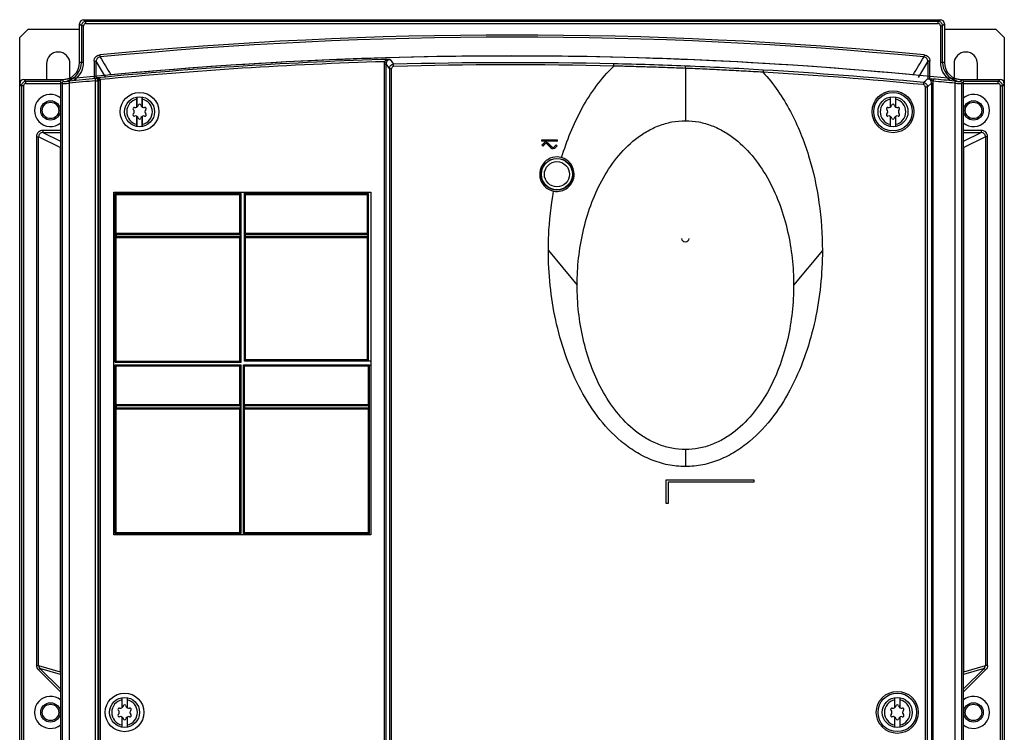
# Model space of a CAD drawing. Header units: millimetres. Extents: x 31 to 261, y 37 to 377.
# Tile 2 of 2: x 31 to 261, y 210 to 377. Entities that reach past the tile are written whole.
import ezdxf

# ---------------------------------------------------------------- set-up
doc = ezdxf.new("R2010")
doc.units = ezdxf.units.MM
doc.header["$LTSCALE"] = 26.80295
doc.layers.get('0').update_dxf_attribs({"linetype": 'CONTINUOUS'})

msp = doc.modelspace()

# ---------------------------------------------------------------- linework, layer by layer
at = {"color": 7, "linetype": 'Continuous'}
for p, q in [((44.87, 366.59), (44.87, 375.59)), ((45.29, 375.17), (44.87, 375.59)), ((45.29, 375.17), (45.29, 366.59)), ((45.79, 375.17), (45.29, 375.17)), ((45.79, 366.59), (45.79, 375.17)), ((45.87, 376.59), (46.29, 376.17)), ((45.87, 376.59), (245.87, 376.59)), ((46.29, 375.67), (46.29, 376.17)), ((245.45, 376.17), (46.29, 376.17)), ((46.29, 375.67), (245.45, 375.67)), ((245.45, 376.17), (245.87, 376.59)), ((245.45, 375.67), (245.45, 376.17)), ((245.95, 375.17), (245.95, 366.59)), ((245.95, 375.17), (246.45, 375.17)), ((246.87, 375.59), (246.45, 375.17)), ((246.45, 366.59), (246.45, 375.17)), ((246.87, 375.59), (246.87, 366.59)), ((32.87, 374.39), (30.87, 372.39)), ((32.87, 374.39), (44.87, 374.39)), ((246.87, 374.39), (258.87, 374.39)), ((260.87, 372.39), (258.87, 374.39)), ((30.87, 40.79), (30.87, 372.39)), ((260.87, 372.39), (260.87, 40.79)), ((49.59, 368.37), (49.63, 367.87)), ((242.16, 368.37), (242.11, 367.87)), ((37.12, 366.29), (37.12, 362.59)), ((42.62, 363.16), (42.62, 366.29)), ((45.79, 366.59), (44.87, 366.59)), ((48.23, 366.88), (48.23, 362.94)), ((48.23, 366.88), (48.73, 366.88)), ((48.73, 362.97), (48.73, 366.88)), ((51.03, 363.09), (48.73, 366.88)), ((115.98, 366.27), (115.98, 197.36)), ((115.98, 366.27), (116.48, 366.27)), ((116.07, 366.78), (116.54, 366.61)), ((116.48, 197.36), (116.48, 366.27)), ((117.23, 365.17), (116.48, 366.27)), ((116.55, 366.64), (116.54, 366.61)), ((117.42, 367.31), (118.2, 366.17)), ((118.21, 365.67), (118.2, 366.17)), ((243.01, 366.88), (240.71, 363.09)), ((243.01, 366.88), (243.01, 362.97)), ((243.51, 366.88), (243.01, 366.88)), ((243.51, 362.94), (243.51, 366.88)), ((246.87, 366.59), (245.95, 366.59)), ((249.12, 366.29), (249.12, 363.16)), ((254.62, 362.59), (254.62, 366.29)), ((117.23, 365.17), (117.23, 131.26)), ((117.23, 365.17), (117.73, 365.17)), ((117.73, 131.26), (117.73, 365.17)), ((186.37, 365.22), (186.37, 352.99)), ((31.29, 361.17), (30.87, 361.59)), ((31.29, 361.17), (31.29, 51.8)), ((31.79, 361.17), (31.29, 361.17)), ((31.79, 361.17), (31.79, 51.79)), ((31.87, 362.59), (32.29, 362.17)), ((31.87, 362.59), (40.87, 362.59)), ((32.29, 361.67), (32.29, 362.17)), ((40.37, 362.17), (32.29, 362.17)), ((32.29, 361.67), (40.37, 361.67)), ((40.37, 362.06), (40.37, 50.09)), ((40.77, 361.7), (40.37, 362.06)), ((40.77, 361.7), (40.77, 50.49)), ((40.82, 362.55), (41.22, 362.19)), ((40.87, 362.59), (40.87, 362.56)), ((42.42, 361.75), (42.42, 50.56)), ((48.61, 130.1), (48.61, 362.32)), ((48.61, 362.32), (49.19, 362.32)), ((48.64, 362.82), (48.75, 362.99)), ((49.26, 362.44), (49.19, 362.32)), ((49.19, 130.1), (49.19, 362.32)), ((49.75, 362.59), (49.25, 362.51)), ((49.26, 362.44), (49.26, 197.36)), ((49.26, 362.44), (49.76, 362.44)), ((49.76, 197.36), (49.76, 362.44)), ((241.99, 361.91), (241.94, 361.42)), ((243.86, 361.8), (242.9, 360.92)), ((243.86, 361.8), (243.86, 130.29)), ((243.86, 361.8), (244.28, 361.8)), ((244.28, 130.29), (244.28, 361.8)), ((249.32, 361.75), (249.32, 50.56)), ((250.52, 362.19), (250.92, 362.55)), ((250.87, 362.56), (250.87, 362.59)), ((250.87, 362.59), (259.87, 362.59)), ((251.37, 362.06), (250.97, 361.7)), ((250.97, 50.49), (250.97, 361.7)), ((259.45, 362.17), (251.37, 362.17)), ((251.37, 50.09), (251.37, 362.06)), ((251.37, 361.67), (259.45, 361.67)), ((259.45, 362.17), (259.87, 362.59)), ((259.45, 361.67), (259.45, 362.17)), ((259.95, 51.79), (259.95, 361.17)), ((259.95, 361.17), (260.45, 361.17)), ((260.87, 361.59), (260.45, 361.17)), ((260.45, 51.8), (260.45, 361.17)), ((242.4, 360.92), (242.4, 131.26)), ((242.4, 360.92), (242.9, 360.92)), ((242.9, 131.26), (242.9, 360.92)), ((58.27, 356.18), (58.27, 358.03)), ((58.3, 356.2), (58.3, 358.54)), ((59.44, 358.54), (59.44, 356.2)), ((59.47, 358.03), (59.47, 356.18)), ((234.27, 356.18), (234.27, 358.03)), ((234.3, 356.2), (234.3, 358.54)), ((235.44, 358.54), (235.44, 356.2)), ((235.47, 358.03), (235.47, 356.18)), ((58.27, 352.15), (58.27, 354)), ((58.3, 351.63), (58.3, 353.98)), ((59.44, 353.98), (59.44, 351.63)), ((59.47, 354), (59.47, 352.15)), ((234.27, 352.15), (234.27, 354)), ((234.3, 351.63), (234.3, 353.98)), ((235.44, 353.98), (235.44, 351.63)), ((235.47, 354), (235.47, 352.15)), ((36.29, 350.73), (36.29, 350.23)), ((40.37, 350.73), (36.29, 350.73)), ((36.29, 350.23), (40.37, 348.19)), ((36.29, 350.23), (40.37, 350.23)), ((255.45, 350.73), (251.37, 350.73)), ((251.37, 348.19), (255.45, 350.23)), ((251.37, 350.23), (255.45, 350.23)), ((255.45, 350.73), (255.45, 350.23)), ((34.79, 349.23), (34.79, 225.78)), ((34.79, 349.23), (35.29, 349.23)), ((35.29, 225.78), (35.29, 349.23)), ((40.35, 346.7), (35.29, 349.23)), ((152.83, 347.25), (153.21, 347.7)), ((152.84, 348.21), (152.84, 348.51)), ((152.87, 348.49), (152.84, 348.51)), ((152.84, 348.51), (156.4, 348.51)), ((152.87, 348.24), (152.84, 348.21)), ((156.4, 348.21), (152.84, 348.21)), ((152.87, 348.24), (152.87, 348.49)), ((156.37, 348.24), (152.87, 348.24)), ((153.45, 347.51), (153.07, 347.06)), ((153.21, 347.7), (153.23, 347.69)), ((153.43, 347.53), (153.45, 347.51)), ((154.09, 347.56), (154.07, 347.54)), ((154.92, 346.69), (154.07, 347.54)), ((154.94, 346.71), (154.09, 347.56)), ((154.26, 347.73), (154.28, 347.75)), ((154.26, 347.73), (155.12, 346.88)), ((154.28, 347.75), (155.14, 346.9)), ((155.83, 346.93), (156.18, 347.34)), ((156.18, 347.3), (156.18, 347.34)), ((156.18, 347.34), (156.41, 347.15)), ((156.37, 348.49), (156.4, 348.51)), ((156.37, 348.49), (156.37, 348.24)), ((156.37, 348.24), (156.4, 348.21)), ((156.4, 348.51), (156.4, 348.21)), ((256.46, 349.23), (251.39, 346.7)), ((256.46, 349.23), (256.46, 225.78)), ((256.95, 349.23), (256.46, 349.23)), ((256.95, 225.78), (256.95, 349.23)), ((40.35, 346.7), (40.35, 224.3)), ((40.35, 346.7), (40.37, 346.7)), ((153.07, 347.06), (152.83, 347.25)), ((152.87, 347.25), (152.83, 347.25)), ((153.06, 347.09), (153.07, 347.06)), ((154.94, 346.71), (154.92, 346.69)), ((155.12, 346.88), (155.14, 346.9)), ((155.85, 346.92), (155.83, 346.93)), ((156.05, 346.76), (156.07, 346.74)), ((156.41, 347.15), (156.07, 346.74)), ((156.37, 347.14), (156.41, 347.15)), ((251.37, 346.7), (251.39, 346.7)), ((251.39, 224.3), (251.39, 346.7)), ((52.84, 256.26), (52.84, 336.32)), ((52.87, 336.29), (52.84, 336.32)), ((52.84, 336.32), (112.9, 336.32)), ((52.87, 296.8), (52.87, 336.29)), ((52.87, 336.29), (82.36, 336.29)), ((53.17, 296.59), (53.17, 335.99)), ((53.17, 335.99), (53.42, 335.74)), ((53.17, 335.99), (82.57, 335.99)), ((82.32, 335.74), (82.57, 335.99)), ((82.36, 336.29), (82.36, 335.99)), ((82.37, 336.28), (83.37, 336.28)), ((82.57, 296.59), (82.57, 335.99)), ((83.37, 296.79), (83.37, 336.28)), ((83.37, 335.99), (83.62, 335.74)), ((83.37, 335.99), (112.37, 335.99)), ((83.38, 336.29), (83.38, 296.8)), ((112.12, 335.74), (112.37, 335.99)), ((112.37, 296.99), (112.37, 335.99)), ((112.9, 336.32), (112.9, 256.26)), ((53.42, 326.69), (53.42, 335.74)), ((53.42, 335.74), (82.32, 335.74)), ((82.32, 326.69), (82.32, 335.74)), ((83.62, 326.69), (83.62, 335.74)), ((83.62, 335.74), (112.12, 335.74)), ((112.12, 326.69), (112.12, 335.74)), ((53.42, 326.69), (53.38, 326.44)), ((53.42, 326.69), (82.32, 326.69)), ((82.32, 326.69), (82.36, 326.44)), ((83.58, 326.44), (83.62, 326.69)), ((83.62, 326.69), (112.12, 326.69)), ((112.16, 326.44), (112.12, 326.69)), ((53.38, 326.44), (53.38, 325.94)), ((53.38, 326.44), (82.36, 326.44)), ((53.38, 325.94), (53.42, 325.69)), ((53.38, 325.94), (82.36, 325.94)), ((53.42, 296.84), (53.42, 325.69)), ((53.42, 325.69), (82.32, 325.69)), ((82.36, 325.94), (82.32, 325.69)), ((82.32, 296.84), (82.32, 325.69)), ((82.36, 326.44), (82.36, 325.94)), ((83.58, 325.94), (83.58, 326.44)), ((112.16, 326.44), (83.58, 326.44)), ((83.62, 325.69), (83.58, 325.94)), ((112.16, 325.94), (83.58, 325.94)), ((83.62, 297.24), (83.62, 325.69)), ((83.62, 325.69), (112.12, 325.69)), ((112.12, 325.69), (112.16, 325.94)), ((112.12, 297.24), (112.12, 325.69)), ((112.16, 325.94), (112.16, 326.44)), ((154.37, 322.71), (161.09, 314.6)), ((218.37, 322.71), (211.65, 314.6)), ((211.62, 314.59), (211.65, 314.6)), ((52.88, 296.79), (52.87, 296.8)), ((53.17, 296.8), (52.87, 296.8)), ((52.88, 295.79), (52.88, 296.79)), ((53.17, 296.59), (53.42, 296.84)), ((53.42, 296.84), (82.32, 296.84)), ((82.32, 296.84), (82.57, 296.59)), ((83.37, 296.99), (83.62, 297.24)), ((83.37, 296.99), (112.37, 296.99)), ((83.38, 296.8), (83.37, 296.79)), ((112.87, 296.8), (83.38, 296.8)), ((83.62, 297.24), (112.12, 297.24)), ((112.12, 297.24), (112.37, 296.99)), ((112.86, 296.79), (112.86, 295.79)), ((52.88, 295.79), (52.87, 295.78)), ((52.87, 256.29), (52.87, 295.78)), ((53.17, 295.78), (52.87, 295.78)), ((53.17, 295.79), (52.88, 295.79)), ((53.17, 296.59), (82.57, 296.59)), ((53.17, 256.59), (53.17, 295.99)), ((53.17, 295.99), (53.42, 295.74)), ((53.17, 295.99), (82.57, 295.99)), ((53.42, 286.69), (53.42, 295.74)), ((53.42, 295.74), (82.32, 295.74)), ((82.32, 295.74), (82.57, 295.99)), ((82.32, 286.69), (82.32, 295.74)), ((82.57, 256.59), (82.57, 295.99)), ((83.17, 256.59), (83.17, 295.99)), ((83.17, 295.99), (83.42, 295.74)), ((83.17, 295.99), (112.57, 295.99)), ((83.42, 286.69), (83.42, 295.74)), ((83.42, 295.74), (112.32, 295.74)), ((112.32, 295.74), (112.57, 295.99)), ((112.32, 286.69), (112.32, 295.74)), ((112.57, 256.59), (112.57, 295.99)), ((112.86, 295.79), (112.57, 295.79)), ((112.87, 295.78), (112.57, 295.78)), ((53.42, 286.69), (53.38, 286.44)), ((53.38, 286.44), (53.38, 285.94)), ((53.38, 286.44), (82.36, 286.44)), ((53.38, 285.94), (53.42, 285.69)), ((53.38, 285.94), (82.36, 285.94)), ((53.42, 286.69), (82.32, 286.69)), ((53.42, 256.84), (53.42, 285.69)), ((53.42, 285.69), (82.32, 285.69)), ((82.32, 286.69), (82.36, 286.44)), ((82.36, 285.94), (82.32, 285.69)), ((82.32, 256.84), (82.32, 285.69)), ((82.36, 286.44), (82.36, 285.94)), ((83.42, 286.69), (83.38, 286.44)), ((83.38, 286.44), (83.38, 285.94)), ((83.38, 286.44), (112.36, 286.44)), ((83.38, 285.94), (83.42, 285.69)), ((83.38, 285.94), (112.36, 285.94)), ((83.42, 286.69), (112.32, 286.69)), ((83.42, 256.84), (83.42, 285.69)), ((83.42, 285.69), (112.32, 285.69)), ((112.32, 286.69), (112.36, 286.44)), ((112.36, 285.94), (112.32, 285.69)), ((112.32, 256.84), (112.32, 285.69)), ((112.36, 286.44), (112.36, 285.94)), ((186.37, 276.21), (186.37, 272.21)), ((181.88, 269.08), (181.87, 269.09)), ((181.88, 263.59), (181.88, 269.08)), ((181.88, 269.08), (202.37, 269.08)), ((182.37, 268.59), (182.37, 263.59)), ((202.37, 268.59), (182.37, 268.59)), ((182.37, 268.59), (182.37, 268.59)), ((202.37, 269.08), (202.37, 269.09)), ((202.37, 269.08), (202.37, 268.59)), ((202.37, 268.59), (202.37, 268.59)), ((181.88, 263.59), (181.87, 263.59)), ((182.37, 263.59), (181.88, 263.59)), ((182.37, 263.59), (182.37, 263.59)), ((52.87, 256.29), (52.84, 256.26)), ((112.9, 256.26), (52.84, 256.26)), ((82.36, 256.29), (52.87, 256.29)), ((53.17, 256.59), (53.42, 256.84)), ((53.17, 256.59), (82.57, 256.59)), ((53.42, 256.84), (82.32, 256.84)), ((82.32, 256.84), (82.57, 256.59)), ((82.36, 256.59), (82.36, 256.29)), ((82.37, 256.3), (82.36, 256.29)), ((82.37, 256.3), (82.37, 256.59)), ((83.37, 256.3), (82.37, 256.3)), ((83.17, 256.59), (83.42, 256.84)), ((83.17, 256.59), (112.57, 256.59)), ((83.38, 256.59), (83.38, 256.29)), ((83.42, 256.84), (112.32, 256.84)), ((112.32, 256.84), (112.57, 256.59)), ((34.79, 225.78), (35.29, 225.78)), ((35.29, 225.78), (40.35, 224.3)), ((251.39, 224.3), (256.46, 225.78)), ((256.95, 225.78), (256.46, 225.78)), ((35.23, 224.72), (35.58, 225.07)), ((40.37, 219.58), (35.23, 224.72)), ((35.58, 225.07), (40.37, 220.28)), ((40.37, 223.67), (35.58, 225.07)), ((40.37, 224.3), (40.35, 224.3)), ((256.16, 225.07), (251.37, 223.67)), ((256.16, 225.07), (251.37, 220.28)), ((256.51, 224.72), (251.37, 219.58)), ((251.39, 224.3), (251.37, 224.3)), ((256.51, 224.72), (256.16, 225.07)), ((54.77, 215.88), (54.77, 217.73)), ((54.8, 215.9), (54.8, 218.24)), ((55.94, 218.24), (55.94, 215.9)), ((55.97, 217.73), (55.97, 215.88)), ((235.27, 215.88), (235.27, 217.73)), ((235.3, 215.9), (235.3, 218.24)), ((236.44, 218.24), (236.44, 215.9)), ((236.47, 217.73), (236.47, 215.88)), ((54.77, 211.85), (54.77, 213.7)), ((54.8, 211.33), (54.8, 213.68)), ((55.94, 213.68), (55.94, 211.33)), ((55.97, 213.7), (55.97, 211.85)), ((235.27, 211.85), (235.27, 213.7)), ((235.3, 211.33), (235.3, 213.68)), ((236.44, 213.68), (236.44, 211.33)), ((236.47, 213.7), (236.47, 211.85))]:
    msp.add_line(p, q, dxfattribs=at)
for centre, radius in [((58.87, 355.09), 4.51), ((234.87, 355.09), 4.9), ((234.87, 355.09), 4.5), ((38.07, 355.39), 2.27), ((38.07, 355.39), 1.92), ((58.87, 355.09), 3.5), ((234.87, 355.09), 3.5), ((253.67, 355.39), 2.27), ((253.67, 355.39), 1.92), ((156.37, 340.49), 3.7), ((156.37, 340.49), 3.64), ((156.37, 340.49), 2.94), ((55.37, 214.79), 4.51), ((235.87, 214.79), 4.9), ((235.87, 214.79), 4.5), ((38.07, 214.79), 2.27), ((38.07, 214.79), 1.92), ((55.37, 214.79), 3.5), ((235.87, 214.79), 3.5), ((253.67, 214.79), 2.27), ((253.67, 214.79), 1.92)]:
    msp.add_circle(centre, radius, dxfattribs=at)
for centre, radius, start, end in [((46.29, 375.17), 0.5, 89.9864, 180.0146), ((245.45, 375.17), 0.5, 359.9864, 90.0146), ((145.87, -631.91), 1004.91, 84.50176, 95.49824), ((145.87, -631.91), 1004.41, 84.50177, 95.49823), ((39.87, 366.29), 2.75, 0, 180), ((145.87, -631.91), 1000, 83.96977, 96.03023), ((145.87, -631.91), 1000.02, 84.62334, 95.37666), ((251.87, 366.29), 2.75, 0, 180), ((40.87, 366.59), 4, 270, 360), ((40.87, 366.59), 4.42, 286.5035, 360), ((40.87, 366.59), 4.92, 302.9886, 360), ((145.87, -631.91), 999.63, 91.63103, 95.5757), ((145.87, -631.91), 999.13, 91.70916, 95.52068), ((117.48, 366.27), 1, 173.4261, 180.0405), ((117.49, 366.27), 1.01, 160.2545, 173.4281), ((145.87, -631.91), 998.46, 88.63686, 91.58819), ((145.87, -631.91), 997.96, 88.63486, 91.5882), ((152.78, -464.67), 831.11, 87.68343, 88.8389), ((152.87, -462.97), 829.4, 86.42579, 87.68448), ((250.87, 366.59), 4.92, 180, 237.0129), ((250.87, 366.59), 4.42, 180, 253.4965), ((250.87, 366.59), 4, 180, 270), ((118.23, 365.17), 0.499, 91.5944, 180.0501), ((145.87, -631.91), 997.96, 84.47556, 86.63193), ((145.87, -631.91), 998.46, 84.47556, 86.62954), ((32.29, 361.17), 0.5, 89.985, 180.015), ((146.08, -730.67), 1097.33, 95.09606, 95.4202), ((146.08, -730.75), 1097.9, 95.09168, 95.41555), ((48.69, 362.32), 0.505, 88.2782, 95.3925), ((48.76, 362.44), 0.504, 359.889, 8.2903), ((48.76, 362.44), 1, 0.0091, 8.4172), ((145.66, -730.79), 1097.94, 84.58446, 84.85154), ((145.66, -730.71), 1097.37, 84.5798, 84.84711), ((242.79, 361.8), 1.49, 0.0371, 16.6062), ((259.45, 361.17), 0.5, 359.9864, 90.0146), ((38.07, 355.39), 3.75, 50.1475, 309.7925), ((253.67, 355.39), 3.75, 230.2722, 129.7569), ((58.87, 355.09), 3, 101.537, 258.463), ((57.9, 356.77), 0.7, 253.5312, 346.4688), ((58.87, 356.54), 0.3, 13.5312, 166.4688), ((59.84, 356.77), 0.7, 193.5312, 286.4688), ((58.87, 355.09), 3, 281.537, 78.463), ((234.87, 355.09), 3, 101.537, 258.463), ((233.9, 356.77), 0.7, 253.5312, 346.4688), ((234.87, 356.54), 0.3, 13.5312, 166.4688), ((235.84, 356.77), 0.7, 193.5312, 286.4688), ((234.87, 355.09), 3, 281.537, 78.463), ((57.61, 355.81), 0.3, 73.5312, 226.4688), ((57.61, 354.36), 0.3, 133.5312, 286.4688), ((56.93, 355.09), 0.7, 313.5312, 46.4688), ((60.13, 355.81), 0.3, 313.5312, 106.4688), ((60.13, 354.36), 0.3, 253.5312, 46.4688), ((60.82, 355.09), 0.7, 133.5312, 226.4688), ((233.61, 355.81), 0.3, 73.5312, 226.4688), ((233.61, 354.36), 0.3, 133.5312, 286.4688), ((232.93, 355.09), 0.7, 313.5312, 46.4688), ((236.13, 355.81), 0.3, 313.5312, 106.4688), ((236.13, 354.36), 0.3, 253.5312, 46.4688), ((236.82, 355.09), 0.7, 133.5312, 226.4688), ((57.9, 353.4), 0.7, 13.5312, 106.4688), ((58.87, 353.64), 0.3, 193.5312, 346.4688), ((59.84, 353.4), 0.7, 73.5312, 166.4688), ((233.9, 353.4), 0.7, 13.5312, 106.4688), ((234.87, 353.64), 0.3, 193.5312, 346.4688), ((235.84, 353.4), 0.7, 73.5312, 166.4688), ((36.29, 349.23), 1.5, 89.9373, 179.9651), ((255.46, 349.23), 1.5, 0.0348, 90.0625), ((153.77, 347.24), 0.726, 45.101, 140), ((153.77, 347.24), 0.424, 45.101, 140), ((41.33, 346.7), 0.984, 177.1141, 179.9613), ((155.47, 347.24), 0.776, 225.101, 320), ((155.47, 347.24), 0.474, 225.101, 320), ((250.41, 346.7), 0.984, 0.0387, 2.8859), ((156.37, 340.49), 4.03, 74.2927, 258.8623), ((156.36, 340.49), 4.03, 359.9539, 74.1411), ((156.36, 340.49), 4.03, 259.0398, 359.9453), ((186.37, 325.59), 0.9, 185.6992, 354.1215), ((36.29, 225.78), 1.5, 180.0119, 225.022), ((36.29, 225.78), 1, 180.0434, 225.0642), ((255.45, 225.78), 1, 314.9356, 359.9567), ((41.35, 224.3), 1, 180.0037, 188.7611), ((250.39, 224.3), 1, 351.2378, 359.9988), ((38.07, 214.79), 3.75, 50.1475, 309.7925), ((253.67, 214.79), 3.75, 230.1475, 129.7925), ((55.37, 214.79), 3, 101.537, 258.463), ((54.4, 216.47), 0.7, 253.5312, 346.4688), ((55.37, 216.24), 0.3, 13.5312, 166.4688), ((56.34, 216.47), 0.7, 193.5312, 286.4688), ((55.37, 214.79), 3, 281.537, 78.463), ((235.87, 214.79), 3, 101.537, 258.463), ((234.9, 216.47), 0.7, 253.5312, 346.4688), ((235.87, 216.24), 0.3, 13.5312, 166.4688), ((236.84, 216.47), 0.7, 193.5312, 286.4688), ((235.87, 214.79), 3, 281.537, 78.463), ((54.11, 215.51), 0.3, 73.5312, 226.4688), ((54.11, 214.06), 0.3, 133.5312, 286.4688), ((53.43, 214.79), 0.7, 313.5312, 46.4688), ((56.63, 215.51), 0.3, 313.5312, 106.4688), ((56.63, 214.06), 0.3, 253.5312, 46.4688), ((57.32, 214.79), 0.7, 133.5312, 226.4688), ((234.61, 215.51), 0.3, 73.5312, 226.4688), ((234.61, 214.06), 0.3, 133.5312, 286.4688), ((233.93, 214.79), 0.7, 313.5312, 46.4688), ((237.13, 215.51), 0.3, 313.5312, 106.4688), ((237.13, 214.06), 0.3, 253.5312, 46.4688), ((237.82, 214.79), 0.7, 133.5312, 226.4688), ((54.4, 213.1), 0.7, 13.5312, 106.4688), ((55.37, 213.34), 0.3, 193.5312, 346.4688), ((56.34, 213.1), 0.7, 73.5312, 166.4688), ((234.9, 213.1), 0.7, 13.5312, 106.4688), ((235.87, 213.34), 0.3, 193.5312, 346.4688), ((236.84, 213.1), 0.7, 73.5312, 166.4688)]:
    msp.add_arc(centre, radius, start, end, dxfattribs=at)
for centre, major_axis in [((45.87, 375.59), (0.708, -0.708)), ((245.87, 375.59), (-0.708, -0.708)), ((31.87, 361.59), (0.708, -0.708)), ((259.87, 361.59), (-0.708, -0.708))]:
    msp.add_ellipse(centre, major_axis=major_axis, ratio=0.998783, start_param=2.356803, end_param=3.926382, dxfattribs=at)
for points, knots in [([(46.29, 376.17), (46.03, 376.17), (45.5, 375.95), (45.29, 375.42), (45.29, 375.17)], [0, 0, 0, 0, 0.500001, 1, 1, 1, 1]), ([(246.45, 375.17), (246.45, 375.42), (246.24, 375.95), (245.71, 376.17), (245.45, 376.17)], [0, 0, 0, 0, 0.500001, 1, 1, 1, 1]), ([(48.23, 366.88), (48.23, 367.24), (48.51, 367.98), (49.23, 368.33), (49.59, 368.37)], [0, 0, 0, 0, 0.499994, 1, 1, 1, 1]), ([(242.16, 368.37), (242.51, 368.33), (243.23, 367.98), (243.51, 367.24), (243.51, 366.88)], [0, 0, 0, 0, 0.500014, 1, 1, 1, 1]), ([(49.63, 367.87), (49.39, 367.85), (48.92, 367.62), (48.73, 367.12), (48.73, 366.88)], [0, 0, 0, 0, 0.499996, 1, 1, 1, 1]), ([(116.07, 366.78), (116.23, 366.97), (116.69, 367.22), (117.18, 367.3), (117.42, 367.31)], [0, 0, 0, 0, 0.50842, 1, 1, 1, 1]), ([(117.42, 367.31), (117.25, 367.3), (116.88, 367.16), (116.63, 366.84), (116.55, 366.64)], [0, 0, 0, 0, 0.436268, 1, 1, 1, 1]), ([(117.23, 365.17), (117.23, 365.42), (117.43, 365.94), (117.95, 366.16), (118.2, 366.17)], [0, 0, 0, 0, 0.499973, 1, 1, 1, 1]), ([(157.46, 344.36), (158.06, 346.35), (159.44, 350.27), (162.98, 357.75), (166.67, 362.89), (169.65, 365.77)], [0, 0, 0, 0, 0.250334, 0.500728, 1, 1, 1, 1]), ([(169.63, 365.77), (169.63, 365.83), (169.63, 365.95), (169.64, 366.08), (169.64, 366.17), (169.63, 366.22), (169.61, 366.26), (169.63, 366.27)], [0, 0, 0, 0, 0.370054, 0.68823, 0.812736, 0.909506, 1, 1, 1, 1]), ([(186.37, 365.22), (184.98, 365.28), (182.19, 365.38), (178, 365.53), (173.82, 365.63), (171.04, 365.72), (169.64, 365.77)], [0, 0, 0, 0, 0.250182, 0.500288, 0.750252, 1, 1, 1, 1]), ([(186.37, 365.22), (186.38, 365.35), (186.38, 365.52), (186.39, 365.7), (186.39, 365.76)], [0, 0, 0, 0, 0.685217, 1, 1, 1, 1]), ([(243.01, 366.88), (243.01, 367.12), (242.82, 367.62), (242.35, 367.85), (242.11, 367.87)], [0, 0, 0, 0, 0.499998, 1, 1, 1, 1]), ([(204.5, 364.31), (203, 364.4), (199.97, 364.56), (195.44, 364.81), (190.91, 365.03), (187.88, 365.16), (186.37, 365.22)], [0, 0, 0, 0, 0.249737, 0.499707, 0.749821, 1, 1, 1, 1]), ([(204.5, 364.33), (207.03, 361.59), (210.2, 356.89), (213.34, 350.12), (215.85, 343.07), (217.85, 333.92), (218.37, 326.44), (218.37, 322.71)], [0, 0, 0, 0, 0.249699, 0.374801, 0.499907, 0.74993, 1, 1, 1, 1]), ([(204.56, 364.82), (204.57, 364.82), (204.56, 364.8), (204.56, 364.78), (204.55, 364.73), (204.54, 364.64), (204.53, 364.5), (204.52, 364.39), (204.52, 364.33)], [0, 0, 0, 0, 0.028498, 0.092256, 0.188215, 0.312574, 0.630379, 1, 1, 1, 1]), ([(32.29, 362.17), (32.03, 362.17), (31.5, 361.95), (31.29, 361.42), (31.29, 361.17)], [0, 0, 0, 0, 0.5, 1, 1, 1, 1]), ([(40.82, 362.55), (40.7, 362.54), (40.46, 362.42), (40.37, 362.18), (40.37, 362.06)], [0, 0, 0, 0, 0.500002, 1, 1, 1, 1]), ([(41.22, 362.19), (41.1, 362.18), (40.86, 362.06), (40.77, 361.82), (40.77, 361.7)], [0, 0, 0, 0, 0.501945, 1, 1, 1, 1]), ([(40.77, 361.7), (40.78, 361.69), (40.84, 361.69), (40.93, 361.68), (41.09, 361.68), (41.29, 361.69), (41.53, 361.7), (41.91, 361.72), (42.21, 361.74), (42.42, 361.75)], [0, 0, 0, 0, 0.028224, 0.089169, 0.181716, 0.303132, 0.450115, 0.61859, 1, 1, 1, 1]), ([(41.22, 362.19), (41.23, 362.19), (41.27, 362.18), (41.34, 362.18), (41.46, 362.18), (41.61, 362.18), (41.79, 362.19), (42.07, 362.21), (42.3, 362.23), (42.46, 362.25)], [0, 0, 0, 0, 0.028709, 0.089744, 0.182218, 0.303539, 0.450504, 0.618951, 1, 1, 1, 1]), ([(42.46, 362.25), (42.44, 362.24), (42.42, 362.18), (42.41, 362.08), (42.41, 361.93), (42.42, 361.82), (42.42, 361.75)], [0, 0, 0, 0, 0.115072, 0.327067, 0.622129, 1, 1, 1, 1]), ([(48.61, 362.32), (48.6, 362.35), (48.6, 362.47), (48.59, 362.58), (48.6, 362.66)], [0, 0, 0, 0, 0.29051, 1, 1, 1, 1]), ([(48.6, 362.66), (48.6, 362.7), (48.61, 362.75), (48.62, 362.81), (48.64, 362.82)], [0, 0, 0, 0, 0.651671, 1, 1, 1, 1]), ([(49.19, 362.32), (49.19, 362.45), (49.08, 362.71), (48.83, 362.82), (48.7, 362.82)], [0, 0, 0, 0, 0.499361, 1, 1, 1, 1]), ([(48.75, 362.99), (48.88, 363), (49.15, 362.99), (49.42, 362.91), (49.54, 362.84)], [0, 0, 0, 0, 0.495191, 1, 1, 1, 1]), ([(48.75, 362.99), (48.81, 362.99), (48.97, 362.95), (49.09, 362.85), (49.14, 362.78)], [0, 0, 0, 0, 0.444556, 1, 1, 1, 1]), ([(49.14, 362.78), (49.15, 362.77), (49.21, 362.69), (49.24, 362.59), (49.25, 362.51)], [0, 0, 0, 0, 0.210209, 1, 1, 1, 1]), ([(242.4, 360.92), (242.4, 361.04), (242.3, 361.29), (242.06, 361.4), (241.94, 361.42)], [0, 0, 0, 0, 0.49999, 1, 1, 1, 1]), ([(241.99, 361.91), (242.23, 361.89), (242.71, 361.66), (242.9, 361.16), (242.9, 360.92)], [0, 0, 0, 0, 0.5, 1, 1, 1, 1]), ([(242.95, 362.78), (243.02, 362.78), (243.43, 362.78), (243.85, 362.75), (244.19, 362.72)], [0, 0, 0, 0, 0.17237, 1, 1, 1, 1]), ([(244.22, 362.22), (244.13, 362.26), (243.94, 362.35), (243.67, 362.53), (243.35, 362.71), (243.09, 362.77), (242.95, 362.78)], [0, 0, 0, 0, 0.208615, 0.439258, 0.70664, 1, 1, 1, 1]), ([(243.86, 361.8), (243.86, 362.04), (243.67, 362.54), (243.19, 362.76), (242.95, 362.78)], [0, 0, 0, 0, 0.501783, 1, 1, 1, 1]), ([(244.19, 362.72), (244.2, 362.71), (244.22, 362.65), (244.23, 362.55), (244.23, 362.4), (244.22, 362.29), (244.22, 362.22)], [0, 0, 0, 0, 0.113592, 0.325534, 0.621239, 1, 1, 1, 1]), ([(249.28, 362.25), (249.44, 362.23), (249.67, 362.21), (249.95, 362.19), (250.14, 362.18), (250.28, 362.18), (250.4, 362.18), (250.47, 362.18), (250.51, 362.19), (250.52, 362.19)], [0, 0, 0, 0, 0.380933, 0.549334, 0.696294, 0.817641, 0.910163, 0.971253, 1, 1, 1, 1]), ([(249.28, 362.25), (249.3, 362.24), (249.32, 362.18), (249.33, 362.08), (249.33, 361.93), (249.32, 361.82), (249.32, 361.75)], [0, 0, 0, 0, 0.115038, 0.326964, 0.622097, 1, 1, 1, 1]), ([(249.32, 361.75), (249.53, 361.74), (249.83, 361.72), (250.21, 361.7), (250.45, 361.69), (250.65, 361.68), (250.81, 361.68), (250.9, 361.69), (250.96, 361.69), (250.97, 361.7)], [0, 0, 0, 0, 0.381409, 0.549884, 0.696867, 0.818283, 0.910831, 0.971777, 1, 1, 1, 1]), ([(250.52, 362.19), (250.64, 362.18), (250.88, 362.06), (250.97, 361.82), (250.97, 361.7)], [0, 0, 0, 0, 0.501948, 1, 1, 1, 1]), ([(251.37, 362.06), (251.37, 362.18), (251.28, 362.42), (251.04, 362.54), (250.92, 362.55)], [0, 0, 0, 0, 0.500003, 1, 1, 1, 1]), ([(260.45, 361.17), (260.45, 361.42), (260.24, 361.95), (259.71, 362.17), (259.45, 362.17)], [0, 0, 0, 0, 0.500001, 1, 1, 1, 1]), ([(58.27, 358.03), (58.27, 358.06), (58.27, 358.12), (58.27, 358.22), (58.27, 358.31), (58.27, 358.37), (58.28, 358.42), (58.28, 358.45), (58.28, 358.47), (58.28, 358.5), (58.28, 358.51), (58.28, 358.52), (58.28, 358.53), (58.28, 358.53), (58.28, 358.54), (58.28, 358.54), (58.28, 358.54)], [0, 0, 0, 0, 0.192692, 0.37842, 0.550231, 0.701664, 0.767842, 0.826746, 0.877787, 0.920429, 0.954225, 0.978832, 0.987605, 0.994015, 0.998085, 1, 1, 1, 1]), ([(59.46, 358.54), (59.46, 358.54), (59.46, 358.54), (59.46, 358.53), (59.46, 358.53), (59.46, 358.52), (59.46, 358.51), (59.46, 358.5), (59.46, 358.47), (59.46, 358.45), (59.47, 358.42), (59.47, 358.37), (59.47, 358.31), (59.47, 358.22), (59.47, 358.12), (59.47, 358.06), (59.47, 358.03)], [0, 0, 0, 0, 0.001915, 0.005986, 0.012396, 0.02117, 0.045777, 0.079574, 0.122215, 0.173257, 0.23216, 0.298336, 0.449765, 0.621574, 0.807304, 1, 1, 1, 1]), ([(234.27, 358.03), (234.27, 358.06), (234.27, 358.12), (234.27, 358.22), (234.27, 358.31), (234.27, 358.37), (234.28, 358.42), (234.28, 358.45), (234.28, 358.47), (234.28, 358.5), (234.28, 358.51), (234.28, 358.52), (234.28, 358.53), (234.28, 358.53), (234.28, 358.54), (234.28, 358.54), (234.28, 358.54)], [0, 0, 0, 0, 0.192692, 0.37842, 0.550231, 0.701664, 0.767842, 0.826746, 0.877787, 0.920429, 0.954225, 0.978832, 0.987605, 0.994015, 0.998085, 1, 1, 1, 1]), ([(235.46, 358.54), (235.46, 358.54), (235.46, 358.54), (235.46, 358.53), (235.46, 358.53), (235.46, 358.52), (235.46, 358.51), (235.46, 358.5), (235.46, 358.47), (235.46, 358.45), (235.47, 358.42), (235.47, 358.37), (235.47, 358.31), (235.47, 358.22), (235.47, 358.12), (235.47, 358.06), (235.47, 358.03)], [0, 0, 0, 0, 0.001915, 0.005986, 0.012396, 0.02117, 0.045777, 0.079574, 0.122215, 0.173257, 0.23216, 0.298336, 0.449765, 0.621574, 0.807304, 1, 1, 1, 1]), ([(58.28, 351.64), (58.28, 351.64), (58.28, 351.64), (58.28, 351.64), (58.28, 351.64), (58.28, 351.65), (58.28, 351.66), (58.28, 351.68), (58.28, 351.7), (58.28, 351.73), (58.28, 351.76), (58.27, 351.8), (58.27, 351.87), (58.27, 351.96), (58.27, 352.05), (58.27, 352.12), (58.27, 352.15)], [0, 0, 0, 0, 0.001915, 0.005986, 0.012396, 0.02117, 0.045777, 0.079574, 0.122215, 0.173257, 0.23216, 0.298336, 0.449765, 0.621574, 0.807304, 1, 1, 1, 1]), ([(59.47, 352.15), (59.47, 352.12), (59.47, 352.05), (59.47, 351.96), (59.47, 351.87), (59.47, 351.8), (59.47, 351.76), (59.46, 351.73), (59.46, 351.7), (59.46, 351.68), (59.46, 351.66), (59.46, 351.65), (59.46, 351.64), (59.46, 351.64), (59.46, 351.64), (59.46, 351.64), (59.46, 351.64)], [0, 0, 0, 0, 0.192692, 0.37842, 0.550231, 0.701664, 0.767842, 0.826746, 0.877787, 0.920429, 0.954225, 0.978832, 0.987605, 0.994015, 0.998085, 1, 1, 1, 1]), ([(161.09, 314.6), (161.09, 316.71), (161.32, 320.92), (162.36, 327.16), (164.13, 333.24), (166.68, 339.03), (170.13, 344.35), (173.83, 348.14), (177.31, 350.53), (180.16, 351.91), (183.21, 352.79), (185.32, 352.99), (186.37, 352.99)], [0, 0, 0, 0, 0.12506, 0.250112, 0.375154, 0.500169, 0.625134, 0.749995, 0.812515, 0.875023, 0.937515, 1, 1, 1, 1]), ([(186.37, 352.99), (187.42, 352.99), (189.53, 352.79), (192.58, 351.91), (195.43, 350.53), (198.91, 348.14), (202.62, 344.35), (206.06, 339.03), (208.62, 333.24), (210.38, 327.16), (211.42, 320.92), (211.65, 316.71), (211.65, 314.6)], [0, 0, 0, 0, 0.062485, 0.124977, 0.187485, 0.250004, 0.374866, 0.499831, 0.624846, 0.749888, 0.87494, 1, 1, 1, 1]), ([(234.28, 351.64), (234.28, 351.64), (234.28, 351.64), (234.28, 351.64), (234.28, 351.64), (234.28, 351.65), (234.28, 351.66), (234.28, 351.68), (234.28, 351.7), (234.28, 351.73), (234.28, 351.76), (234.27, 351.8), (234.27, 351.87), (234.27, 351.96), (234.27, 352.05), (234.27, 352.12), (234.27, 352.15)], [0, 0, 0, 0, 0.001915, 0.005986, 0.012396, 0.02117, 0.045777, 0.079574, 0.122215, 0.173257, 0.23216, 0.298336, 0.449765, 0.621574, 0.807304, 1, 1, 1, 1]), ([(235.47, 352.15), (235.47, 352.12), (235.47, 352.05), (235.47, 351.96), (235.47, 351.87), (235.47, 351.8), (235.47, 351.76), (235.46, 351.73), (235.46, 351.7), (235.46, 351.68), (235.46, 351.66), (235.46, 351.65), (235.46, 351.64), (235.46, 351.64), (235.46, 351.64), (235.46, 351.64), (235.46, 351.64)], [0, 0, 0, 0, 0.192692, 0.37842, 0.550231, 0.701664, 0.767842, 0.826746, 0.877787, 0.920429, 0.954225, 0.978832, 0.987605, 0.994015, 0.998085, 1, 1, 1, 1]), ([(36.29, 350.23), (36.03, 350.23), (35.5, 350.02), (35.29, 349.48), (35.29, 349.23)], [0, 0, 0, 0, 0.500007, 1, 1, 1, 1]), ([(256.46, 349.23), (256.46, 349.48), (256.24, 350.02), (255.71, 350.23), (255.45, 350.23)], [0, 0, 0, 0, 0.499984, 1, 1, 1, 1]), ([(154.37, 322.71), (154.37, 323.87), (154.47, 328.5), (154.98, 333.12), (155.59, 336.54)], [0, 0, 0, 0, 0.250122, 1, 1, 1, 1]), ([(186.37, 272.21), (185, 272.21), (182.26, 272.49), (178.33, 273.7), (174.66, 275.59), (170.24, 278.82), (165.57, 283.89), (161.28, 290.91), (158.11, 298.49), (155.93, 306.4), (154.65, 314.51), (154.37, 319.98), (154.37, 322.71)], [0, 0, 0, 0, 0.062513, 0.12505, 0.18758, 0.25013, 0.375005, 0.499955, 0.624944, 0.749942, 0.874981, 1, 1, 1, 1]), ([(218.37, 322.71), (218.37, 319.98), (218.09, 314.51), (216.81, 306.4), (214.63, 298.49), (211.46, 290.9), (207.17, 283.89), (202.5, 278.81), (198.08, 275.59), (194.41, 273.7), (190.48, 272.49), (187.74, 272.21), (186.37, 272.21)], [0, 0, 0, 0, 0.125019, 0.250058, 0.375058, 0.500048, 0.625001, 0.749878, 0.812428, 0.874958, 0.937491, 1, 1, 1, 1]), ([(186.37, 276.19), (185.32, 276.19), (183.21, 276.39), (180.16, 277.27), (177.31, 278.65), (173.83, 281.04), (170.12, 284.84), (166.68, 290.16), (164.12, 295.96), (162.35, 302.04), (161.32, 308.28), (161.09, 312.5), (161.09, 314.6)], [0, 0, 0, 0, 0.062485, 0.124977, 0.187485, 0.250004, 0.374866, 0.499831, 0.624847, 0.749888, 0.87494, 1, 1, 1, 1]), ([(211.65, 314.6), (211.65, 312.5), (211.42, 308.28), (210.39, 302.04), (208.62, 295.96), (206.07, 290.16), (202.62, 284.84), (198.91, 281.04), (195.43, 278.65), (192.58, 277.27), (189.53, 276.39), (187.42, 276.19), (186.37, 276.19)], [0, 0, 0, 0, 0.12506, 0.250112, 0.375154, 0.50017, 0.625134, 0.749996, 0.812515, 0.875023, 0.937515, 1, 1, 1, 1]), ([(256.95, 225.78), (256.95, 225.59), (256.87, 225.19), (256.65, 224.86), (256.51, 224.72)], [0, 0, 0, 0, 0.500048, 1, 1, 1, 1]), ([(54.77, 217.73), (54.77, 217.76), (54.77, 217.82), (54.77, 217.92), (54.77, 218.01), (54.77, 218.07), (54.78, 218.12), (54.78, 218.15), (54.78, 218.17), (54.78, 218.2), (54.78, 218.21), (54.78, 218.22), (54.78, 218.23), (54.78, 218.23), (54.78, 218.24), (54.78, 218.24), (54.78, 218.24)], [0, 0, 0, 0, 0.192692, 0.37842, 0.550231, 0.701664, 0.767842, 0.826746, 0.877787, 0.920429, 0.954225, 0.978832, 0.987605, 0.994015, 0.998085, 1, 1, 1, 1]), ([(55.96, 218.24), (55.96, 218.24), (55.96, 218.24), (55.96, 218.23), (55.96, 218.23), (55.96, 218.22), (55.96, 218.21), (55.96, 218.2), (55.96, 218.17), (55.96, 218.15), (55.97, 218.12), (55.97, 218.07), (55.97, 218.01), (55.97, 217.92), (55.97, 217.82), (55.97, 217.76), (55.97, 217.73)], [0, 0, 0, 0, 0.001915, 0.005986, 0.012396, 0.02117, 0.045777, 0.079574, 0.122215, 0.173257, 0.23216, 0.298336, 0.449765, 0.621574, 0.807304, 1, 1, 1, 1]), ([(235.27, 217.73), (235.27, 217.76), (235.27, 217.82), (235.27, 217.92), (235.27, 218.01), (235.27, 218.07), (235.28, 218.12), (235.28, 218.15), (235.28, 218.17), (235.28, 218.2), (235.28, 218.21), (235.28, 218.22), (235.28, 218.23), (235.28, 218.23), (235.28, 218.24), (235.28, 218.24), (235.28, 218.24)], [0, 0, 0, 0, 0.192692, 0.37842, 0.550231, 0.701664, 0.767842, 0.826746, 0.877787, 0.920429, 0.954225, 0.978832, 0.987605, 0.994015, 0.998085, 1, 1, 1, 1]), ([(236.46, 218.24), (236.46, 218.24), (236.46, 218.24), (236.46, 218.23), (236.46, 218.23), (236.46, 218.22), (236.46, 218.21), (236.46, 218.2), (236.46, 218.17), (236.46, 218.15), (236.47, 218.12), (236.47, 218.07), (236.47, 218.01), (236.47, 217.92), (236.47, 217.82), (236.47, 217.76), (236.47, 217.73)], [0, 0, 0, 0, 0.001915, 0.005986, 0.012396, 0.02117, 0.045777, 0.079574, 0.122215, 0.173257, 0.23216, 0.298336, 0.449765, 0.621574, 0.807304, 1, 1, 1, 1]), ([(54.78, 211.34), (54.78, 211.34), (54.78, 211.34), (54.78, 211.34), (54.78, 211.34), (54.78, 211.35), (54.78, 211.36), (54.78, 211.38), (54.78, 211.4), (54.78, 211.43), (54.78, 211.46), (54.77, 211.5), (54.77, 211.57), (54.77, 211.66), (54.77, 211.75), (54.77, 211.82), (54.77, 211.85)], [0, 0, 0, 0, 0.001915, 0.005986, 0.012396, 0.02117, 0.045777, 0.079574, 0.122215, 0.173257, 0.23216, 0.298336, 0.449765, 0.621574, 0.807304, 1, 1, 1, 1]), ([(55.97, 211.85), (55.97, 211.82), (55.97, 211.75), (55.97, 211.66), (55.97, 211.57), (55.97, 211.5), (55.97, 211.46), (55.96, 211.43), (55.96, 211.4), (55.96, 211.38), (55.96, 211.36), (55.96, 211.35), (55.96, 211.34), (55.96, 211.34), (55.96, 211.34), (55.96, 211.34), (55.96, 211.34)], [0, 0, 0, 0, 0.192692, 0.37842, 0.550231, 0.701664, 0.767842, 0.826746, 0.877787, 0.920429, 0.954225, 0.978832, 0.987605, 0.994015, 0.998085, 1, 1, 1, 1]), ([(235.28, 211.34), (235.28, 211.34), (235.28, 211.34), (235.28, 211.34), (235.28, 211.34), (235.28, 211.35), (235.28, 211.36), (235.28, 211.38), (235.28, 211.4), (235.28, 211.43), (235.28, 211.46), (235.27, 211.5), (235.27, 211.57), (235.27, 211.66), (235.27, 211.75), (235.27, 211.82), (235.27, 211.85)], [0, 0, 0, 0, 0.001915, 0.005986, 0.012396, 0.02117, 0.045777, 0.079574, 0.122215, 0.173257, 0.23216, 0.298336, 0.449765, 0.621574, 0.807304, 1, 1, 1, 1]), ([(236.47, 211.85), (236.47, 211.82), (236.47, 211.75), (236.47, 211.66), (236.47, 211.57), (236.47, 211.5), (236.47, 211.46), (236.46, 211.43), (236.46, 211.4), (236.46, 211.38), (236.46, 211.36), (236.46, 211.35), (236.46, 211.34), (236.46, 211.34), (236.46, 211.34), (236.46, 211.34), (236.46, 211.34)], [0, 0, 0, 0, 0.192692, 0.37842, 0.550231, 0.701664, 0.767842, 0.826746, 0.877787, 0.920429, 0.954225, 0.978832, 0.987605, 0.994015, 0.998085, 1, 1, 1, 1])]:
    msp.add_open_spline(points, degree=3, knots=knots, dxfattribs=at)
for points in [[(49.63, 367.87), (50.48, 366.48), (51.32, 365.09), (52.17, 363.71)], [(116.07, 366.78), (116.01, 366.61), (115.98, 366.44), (115.98, 366.27)], [(239.57, 363.71), (240.42, 365.09), (241.26, 366.48), (242.11, 367.87)], [(49.54, 362.84), (49.59, 362.81), (49.64, 362.77), (49.68, 362.73)], [(49.68, 362.73), (49.71, 362.69), (49.74, 362.64), (49.75, 362.59)], [(241.99, 361.91), (242.31, 362.2), (242.63, 362.49), (242.95, 362.78)]]:
    msp.add_open_spline(points, degree=3, dxfattribs=at)

doc.saveas('drawing.dxf')
